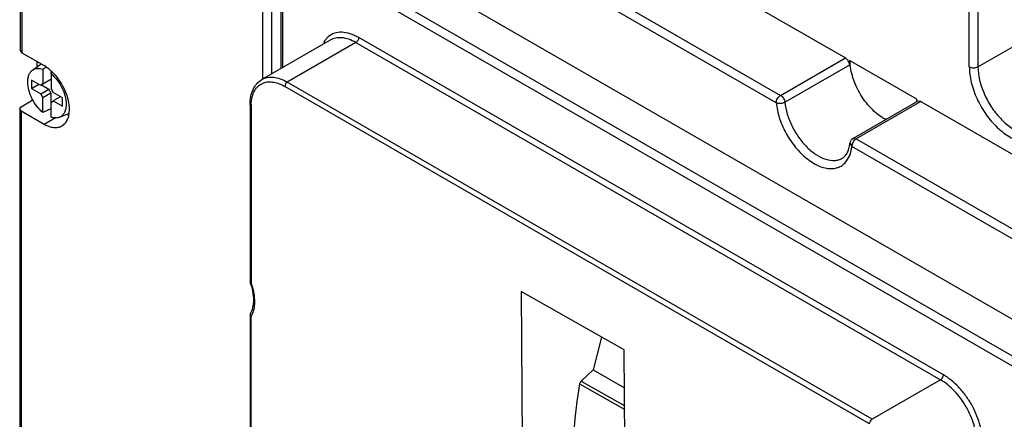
# Model space of a CAD drawing. Header units: millimetres. Extents: x 24 to 184, y 39 to 251.
# Tile 4 of 8: x 24 to 120, y 134 to 173. Entities that reach past the tile are written whole.
import ezdxf

# ---------------------------------------------------------------- set-up
doc = ezdxf.new("R2010")
doc.units = ezdxf.units.MM
doc.header["$LTSCALE"] = 18.84591
doc.layers.get('0').update_dxf_attribs({"linetype": 'CONTINUOUS'})

msp = doc.modelspace()

# ---------------------------------------------------------------- linework, layer by layer
at = {"color": 7, "linetype": 'Continuous'}
for p, q in [((23.757, 195.354), (23.757, 170.124)), ((23.933, 195.109), (23.933, 169.88)), ((62.03, 193.812), (104.355, 169.376)), ((55.702, 190.159), (98.027, 165.723)), ((97.602, 164.988), (55.277, 189.424)), ((52.495, 183.191), (125.059, 141.298)), ((48.3, 182.021), (48.3, 167.816)), ((47.451, 167.326), (47.451, 181.531)), ((49.208, 181.007), (49.208, 168.341)), ((49.384, 181.395), (121.95, 139.5)), ((49.384, 180.415), (49.384, 168.442)), ((121.526, 138.765), (49.384, 180.415)), ((117.306, 168.513), (132.594, 177.339)), ((116.458, 168.513), (116.458, 174.8)), ((117.306, 174.8), (117.306, 168.513)), ((113.934, 138.399), (56.822, 171.372)), ((54.041, 171.13), (47.359, 167.273)), ((56.534, 170.885), (49.851, 167.027)), ((56.534, 170.885), (113.657, 137.905)), ((23.757, 170.124), (23.933, 169.88)), ((23.933, 169.88), (26.097, 168.63)), ((98.027, 165.723), (104.355, 169.376)), ((24.97, 168.187), (25.806, 168.798)), ((25.418, 168.514), (25.418, 169.022)), ((25.982, 168.288), (26.265, 168.481)), ((25.982, 168.288), (25.982, 166.84)), ((98.448, 165.045), (104.777, 168.699)), ((111.331, 165.349), (104.755, 169.146)), ((26.767, 168.036), (26.767, 167.829)), ((26.903, 167.915), (26.777, 167.829)), ((26.777, 167.829), (26.777, 166.381)), ((24.877, 167.211), (24.877, 166.395)), ((25.767, 166.698), (24.877, 167.211)), ((24.877, 166.395), (25.584, 166.803)), ((24.877, 166.395), (25.767, 165.881)), ((25.99, 166.826), (25.767, 166.698)), ((25.845, 166.742), (26.552, 166.334)), ((25.982, 166.84), (26.767, 167.294)), ((106.721, 133.623), (49.609, 166.596)), ((106.975, 134.048), (49.851, 167.027)), ((25.767, 165.881), (26.552, 166.334)), ((26.767, 165.943), (25.982, 165.49)), ((25.982, 164.043), (25.982, 165.49)), ((26.767, 165.943), (26.767, 165.031)), ((27.882, 165.476), (26.992, 165.99)), ((27.699, 165.582), (26.992, 165.174)), ((27.882, 164.66), (27.882, 165.476)), ((23.716, 164.409), (23.862, 164.613)), ((23.862, 164.613), (25.004, 165.272)), ((26.777, 163.584), (26.777, 165.031)), ((26.992, 165.174), (27.882, 164.66)), ((46.222, 164.843), (46.222, 147.515)), ((46.325, 164.699), (46.325, 147.423)), ((111.431, 165.148), (105.103, 161.494)), ((111.731, 165.118), (105.403, 161.464)), ((111.731, 165.118), (111.431, 165.148)), ((111.731, 165.118), (129.256, 155)), ((23.715, 164.409), (23.715, 129.299)), ((23.862, 164.205), (23.716, 164.409)), ((23.862, 164.205), (23.862, 129.095)), ((23.862, 164.205), (26.097, 162.915)), ((26.767, 164.415), (25.982, 164.043)), ((26.097, 162.915), (27.282, 163.599)), ((27.624, 163.589), (28.469, 163.963)), ((104.806, 161.037), (104.978, 160.729)), ((122.337, 150.708), (104.978, 160.729)), ((105.103, 161.494), (105.403, 161.464)), ((105.403, 161.464), (122.761, 151.443)), ((46.222, 147.515), (46.226, 147.493)), ((72.678, 146.537), (72.917, 118.414)), ((82.753, 140.834), (72.678, 146.537)), ((46.222, 144.303), (46.222, 113.421)), ((46.325, 113.279), (46.325, 144.109)), ((80.537, 142.088), (79.726, 138.871)), ((83.092, 101.011), (82.753, 140.834)), ((79.726, 138.871), (78.538, 137.773)), ((79.726, 138.871), (82.785, 137.139)), ((78.538, 137.773), (82.8, 135.361)), ((113.657, 137.905), (106.975, 134.048)), ((78.393, 137.508), (82.803, 135.012))]:
    msp.add_line(p, q, dxfattribs=at)
for centre, radius, start, end in [((23.344, 164.361), 5.096, 42.96574, 45.73164), ((26.049, 166.509), 0.338, 120.04439, 131.03697), ((25.4, 165.371), 1.708, 21.28036, 36.27762), ((27.359, 166.501), 1.708, 201.28036, 216.27762), ((28.076, 166.926), 1.635, 201.21002, 202.87262), ((28.125, 166.946), 1.688, 202.87773, 206.2955), ((28.153, 166.96), 1.72, 206.27856, 216.24049), ((26.71, 165.362), 0.338, 300.04439, 311.03697), ((26.699, 165.375), 0.354, 311.04469, 316.87307), ((26.679, 165.393), 0.382, 316.91833, 324.9559), ((50.572, 164.701), 4.247, 178.33726, 180.02812), ((107.3, 165.341), 4.031, 356.36125, 358.07586), ((107.072, 165.348), 4.259, 358.07799, 0.0093), ((29.32, 166.177), 2.524, 248.17521, 250.24347), ((105.403, 160.974), 0.6, 119.99985, 173.96585), ((44.56, 145.183), 2.066, 332.62706, 335.15622), ((44.686, 145.117), 1.924, 328.3965, 332.64558)]:
    msp.add_arc(centre, radius, start, end, dxfattribs=at)
for centre, major_axis, start_param, end_param in [((78.6, 137.572), (0.148, 0.261), 1.068426, 2.125564), ((107.404, 146.508), (20.687, 36.551), 2.125564, 2.492014)]:
    msp.add_ellipse(centre, major_axis=major_axis, ratio=0.583027, start_param=start_param, end_param=end_param, dxfattribs=at)
for points, knots in [([(53.848, 171.445), (53.818, 171.418), (53.696, 171.307), (53.59, 171.181), (53.518, 171.079)], [0, 0, 0, 0, 0.245734, 1, 1, 1, 1]), ([(56.822, 171.372), (56.554, 171.527), (56.023, 171.773), (55.204, 171.933), (54.449, 171.837), (54.024, 171.596), (53.848, 171.445)], [0, 0, 0, 0, 0.292615, 0.550362, 0.780583, 1, 1, 1, 1]), ([(56.534, 170.885), (56.315, 171.011), (55.88, 171.218), (55.211, 171.379), (54.583, 171.363), (54.205, 171.225), (54.041, 171.131)], [0, 0, 0, 0, 0.289671, 0.549033, 0.782177, 1, 1, 1, 1]), ([(56.821, 171.372), (56.821, 171.275), (56.755, 171.084), (56.622, 170.931), (56.538, 170.882)], [0, 0, 0, 0, 0.499982, 1, 1, 1, 1]), ([(53.518, 171.079), (53.506, 171.061), (53.456, 170.988), (53.41, 170.911), (53.378, 170.852)], [0, 0, 0, 0, 0.24654, 1, 1, 1, 1]), ([(104.777, 168.699), (104.764, 168.837), (104.662, 169.099), (104.472, 169.309), (104.355, 169.376)], [0, 0, 0, 0, 0.506937, 1, 1, 1, 1]), ([(24.97, 168.187), (25.035, 168.235), (25.183, 168.314), (25.528, 168.391), (25.805, 168.346), (25.982, 168.288)], [0, 0, 0, 0, 0.231307, 0.469543, 1, 1, 1, 1]), ([(26.901, 168.011), (26.837, 168.073), (26.588, 168.302), (26.313, 168.505), (26.097, 168.63)], [0, 0, 0, 0, 0.262539, 1, 1, 1, 1]), ([(104.755, 169.146), (104.755, 169.109), (104.757, 168.96), (104.766, 168.811), (104.777, 168.699)], [0, 0, 0, 0, 0.244956, 1, 1, 1, 1]), ([(108.353, 163.341), (107.863, 163.579), (106.922, 164.297), (105.816, 165.715), (105.045, 167.363), (104.813, 168.551), (104.805, 169.117)], [0, 0, 0, 0, 0.231696, 0.493786, 0.759263, 1, 1, 1, 1]), ([(116.458, 168.513), (116.458, 168.001), (116.611, 166.924), (117.174, 165.354), (118.034, 163.862), (119.112, 162.588), (120.149, 161.772), (121.005, 161.347), (121.611, 161.158), (122.193, 161.093), (122.735, 161.158), (123.222, 161.352), (123.495, 161.563), (123.615, 161.683)], [0, 0, 0, 0, 0.131691, 0.27691, 0.427011, 0.572289, 0.704059, 0.763129, 0.817234, 0.866716, 0.912532, 0.956282, 1, 1, 1, 1]), ([(116.458, 168.513), (116.584, 168.44), (116.882, 168.383), (117.18, 168.44), (117.306, 168.513)], [0, 0, 0, 0, 0.500001, 1, 1, 1, 1]), ([(117.306, 168.513), (117.306, 168.086), (117.426, 167.187), (117.872, 165.868), (118.56, 164.597), (119.434, 163.478), (120.422, 162.603), (121.317, 162.114), (122.017, 161.927), (122.498, 161.892), (122.947, 161.957), (123.219, 162.071), (123.342, 162.142)], [0, 0, 0, 0, 0.128686, 0.270271, 0.41743, 0.561774, 0.695444, 0.812708, 0.864676, 0.912507, 0.957139, 1, 1, 1, 1]), ([(24.499, 167.022), (24.499, 167.146), (24.516, 167.384), (24.605, 167.714), (24.753, 167.989), (24.894, 168.131), (24.97, 168.187)], [0, 0, 0, 0, 0.287392, 0.547217, 0.78201, 1, 1, 1, 1]), ([(26.777, 167.829), (26.996, 167.648), (27.399, 167.219), (27.865, 166.473), (28.175, 165.671), (28.26, 165.114), (28.26, 164.85)], [0, 0, 0, 0, 0.249167, 0.51175, 0.768084, 1, 1, 1, 1]), ([(28.571, 164.344), (28.571, 164.639), (28.49, 165.261), (28.184, 166.175), (27.712, 167.057), (27.3, 167.591), (27.073, 167.835)], [0, 0, 0, 0, 0.228941, 0.480707, 0.742605, 1, 1, 1, 1]), ([(47.359, 167.273), (47.523, 167.368), (47.901, 167.505), (48.528, 167.521), (49.197, 167.36), (49.632, 167.154), (49.851, 167.027)], [0, 0, 0, 0, 0.21784, 0.450994, 0.71035, 1, 1, 1, 1]), ([(25.982, 164.043), (25.763, 164.224), (25.36, 164.652), (24.894, 165.398), (24.584, 166.201), (24.499, 166.757), (24.499, 167.022)], [0, 0, 0, 0, 0.249167, 0.51175, 0.768084, 1, 1, 1, 1]), ([(46.222, 164.843), (46.222, 165.103), (46.263, 165.603), (46.472, 166.3), (46.833, 166.881), (47.174, 167.166), (47.359, 167.273)], [0, 0, 0, 0, 0.278276, 0.534032, 0.771692, 1, 1, 1, 1]), ([(46.326, 164.824), (46.334, 165.077), (46.39, 165.553), (46.631, 166.194), (47.023, 166.685), (47.373, 166.886), (47.555, 166.949)], [0, 0, 0, 0, 0.290648, 0.547542, 0.778611, 1, 1, 1, 1]), ([(47.555, 166.949), (47.703, 167.001), (48.027, 167.062), (48.541, 167.026), (49.081, 166.87), (49.432, 166.698), (49.609, 166.596)], [0, 0, 0, 0, 0.218652, 0.454713, 0.714594, 1, 1, 1, 1]), ([(49.856, 167.024), (49.783, 166.982), (49.667, 166.848), (49.609, 166.681), (49.609, 166.596)], [0, 0, 0, 0, 0.499997, 1, 1, 1, 1]), ([(97.602, 164.988), (97.602, 165.133), (97.702, 165.42), (97.901, 165.65), (98.027, 165.723)], [0, 0, 0, 0, 0.500002, 1, 1, 1, 1]), ([(98.027, 165.723), (98.143, 165.656), (98.333, 165.445), (98.435, 165.183), (98.448, 165.045)], [0, 0, 0, 0, 0.493062, 1, 1, 1, 1]), ([(28.26, 164.85), (28.26, 164.705), (28.237, 164.431), (28.116, 164.058), (27.912, 163.763), (27.724, 163.633), (27.624, 163.589)], [0, 0, 0, 0, 0.291522, 0.550147, 0.781608, 1, 1, 1, 1]), ([(46.325, 164.7), (46.296, 164.716), (46.246, 164.755), (46.222, 164.815), (46.222, 164.843)], [0, 0, 0, 0, 0.550018, 1, 1, 1, 1]), ([(98.448, 165.045), (98.388, 165.01), (98.248, 164.957), (98.026, 164.92), (97.805, 164.926), (97.664, 164.961), (97.602, 164.988)], [0, 0, 0, 0, 0.240917, 0.507323, 0.76978, 1, 1, 1, 1]), ([(97.602, 164.988), (97.648, 164.504), (97.866, 163.51), (98.472, 162.088), (99.323, 160.774), (100.343, 159.684), (101.302, 159.013), (102.078, 158.688), (102.622, 158.561), (103.139, 158.545), (103.617, 158.643), (104.04, 158.856), (104.274, 159.066), (104.376, 159.184)], [0, 0, 0, 0, 0.138036, 0.286672, 0.43719, 0.580454, 0.708804, 0.766064, 0.818548, 0.866794, 0.911947, 0.955693, 1, 1, 1, 1]), ([(98.448, 165.045), (98.485, 164.653), (98.654, 163.846), (99.121, 162.68), (99.78, 161.581), (100.582, 160.631), (101.471, 159.9), (102.383, 159.439), (103.15, 159.313), (103.692, 159.402), (103.931, 159.504), (104.04, 159.567)], [0, 0, 0, 0, 0.134127, 0.278361, 0.425611, 0.568262, 0.699474, 0.814543, 0.912725, 0.957167, 1, 1, 1, 1]), ([(27.624, 163.589), (27.501, 163.535), (27.209, 163.48), (26.922, 163.536), (26.777, 163.584)], [0, 0, 0, 0, 0.469282, 1, 1, 1, 1]), ([(27.847, 162.741), (27.962, 162.808), (28.178, 162.99), (28.408, 163.366), (28.545, 163.829), (28.571, 164.166), (28.571, 164.344)], [0, 0, 0, 0, 0.217783, 0.45091, 0.710297, 1, 1, 1, 1]), ([(26.097, 162.915), (26.25, 162.826), (26.556, 162.681), (27.025, 162.567), (27.466, 162.578), (27.731, 162.675), (27.847, 162.741)], [0, 0, 0, 0, 0.289702, 0.549088, 0.782216, 1, 1, 1, 1]), ([(104.04, 159.566), (104.138, 159.624), (104.331, 159.778), (104.56, 160.105), (104.728, 160.535), (104.787, 160.861), (104.806, 161.037)], [0, 0, 0, 0, 0.199336, 0.424721, 0.689474, 1, 1, 1, 1]), ([(104.376, 159.184), (104.548, 159.381), (104.829, 159.879), (104.947, 160.433), (104.978, 160.729)], [0, 0, 0, 0, 0.46722, 1, 1, 1, 1]), ([(105.02, 160.965), (105.013, 160.945), (104.991, 160.868), (104.978, 160.788), (104.978, 160.729)], [0, 0, 0, 0, 0.265391, 1, 1, 1, 1]), ([(105.265, 161.359), (105.25, 161.344), (105.189, 161.279), (105.136, 161.206), (105.103, 161.148)], [0, 0, 0, 0, 0.243047, 1, 1, 1, 1]), ([(105.403, 161.464), (105.391, 161.457), (105.342, 161.427), (105.297, 161.389), (105.265, 161.359)], [0, 0, 0, 0, 0.236441, 1, 1, 1, 1]), ([(46.251, 144.4), (46.363, 144.57), (46.532, 145), (46.603, 145.745), (46.507, 146.603), (46.337, 147.192), (46.226, 147.493)], [0, 0, 0, 0, 0.191786, 0.425687, 0.698275, 1, 1, 1, 1]), ([(46.226, 147.493), (46.229, 147.485), (46.251, 147.449), (46.293, 147.432), (46.325, 147.423)], [0, 0, 0, 0, 0.202881, 1, 1, 1, 1]), ([(46.435, 144.315), (46.634, 144.744), (46.727, 145.528), (46.589, 146.574), (46.427, 147.138), (46.325, 147.423)], [0, 0, 0, 0, 0.447487, 0.713246, 1, 1, 1, 1]), ([(46.233, 144.237), (46.237, 144.226), (46.259, 144.177), (46.294, 144.136), (46.325, 144.109)], [0, 0, 0, 0, 0.235106, 1, 1, 1, 1]), ([(113.651, 137.909), (113.69, 137.932), (113.765, 137.996), (113.857, 138.117), (113.915, 138.257), (113.934, 138.354), (113.934, 138.399)], [0, 0, 0, 0, 0.230091, 0.499993, 0.7699, 1, 1, 1, 1]), ([(117.189, 131.788), (117.189, 132.067), (117.137, 132.648), (116.859, 133.84), (116.214, 135.303), (115.107, 136.816), (114.158, 137.615), (113.657, 137.906)], [0, 0, 0, 0, 0.114284, 0.237601, 0.500119, 0.762737, 1, 1, 1, 1]), ([(117.754, 131.788), (117.751, 132.09), (117.698, 132.718), (117.478, 133.666), (117.123, 134.625), (116.651, 135.561), (116.076, 136.437), (115.422, 137.223), (114.711, 137.886), (114.194, 138.246), (113.934, 138.399)], [0, 0, 0, 0, 0.114253, 0.237383, 0.367082, 0.500089, 0.633084, 0.762746, 0.885822, 1, 1, 1, 1]), ([(106.721, 133.622), (106.721, 133.707), (106.779, 133.875), (106.896, 134.009), (106.969, 134.051)], [0, 0, 0, 0, 0.500002, 1, 1, 1, 1])]:
    msp.add_open_spline(points, degree=3, knots=knots, dxfattribs=at)
for points in [[(25.827, 166.764), (25.804, 166.745), (25.784, 166.722), (25.767, 166.698)], [(25.982, 166.84), (25.946, 166.833), (25.911, 166.82), (25.879, 166.802)], [(26.777, 165.031), (26.813, 165.038), (26.848, 165.051), (26.879, 165.07)], [(105.103, 161.148), (105.069, 161.09), (105.041, 161.028), (105.02, 160.965)], [(46.251, 144.399), (46.233, 144.371), (46.222, 144.336), (46.222, 144.303)], [(46.222, 144.303), (46.222, 144.281), (46.226, 144.258), (46.233, 144.237)]]:
    msp.add_open_spline(points, degree=3, dxfattribs=at)

doc.saveas('drawing.dxf')
